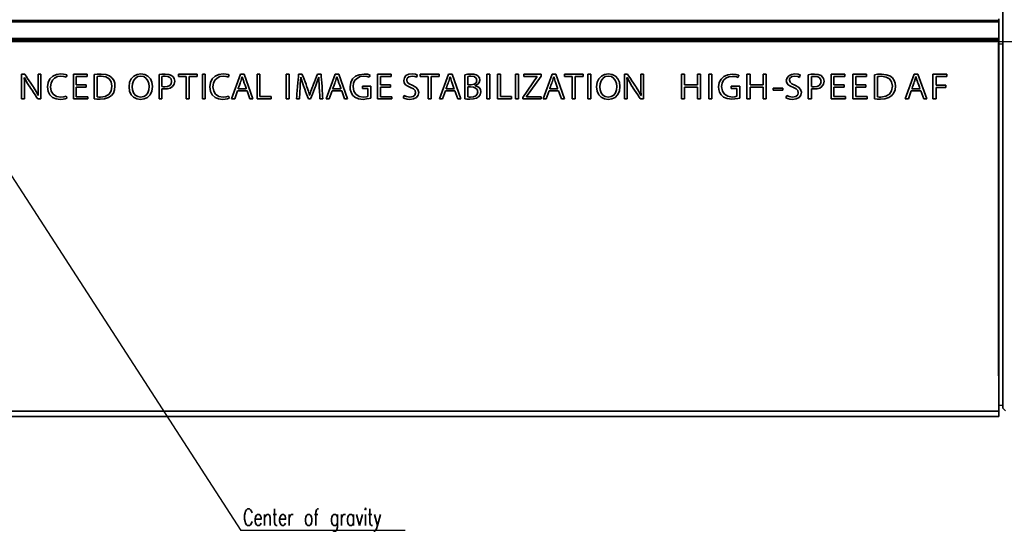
# Model space of a CAD drawing. Header units: millimetres. Extents: x -253 to 658, y -105 to 533.
# Tile 11 of 32: x 238 to 415, y 146 to 238. Entities that reach past the tile are written whole.
import ezdxf

# ---------------------------------------------------------------- set-up
doc = ezdxf.new("R2010")
doc.units = ezdxf.units.MM
doc.layers.add('1', color=7, linetype='Continuous')
doc.styles.add('SLDTEXTSTYLE0', font='TXT', dxfattribs={"width": 0.7, "bigfont": 'bigfont'})
doc.styles.get("Standard").update_dxf_attribs({"font": 'txt', "bigfont": 'bigfont'})
doc.dimstyles.new('SLDDIMSTYLE3', dxfattribs={"dimtxt": 0.18, "dimasz": 3, "dimexe": 0, "dimexo": 0.0625, "dimgap": 0, "dimtad": 0, "dimtih": 1, "dimtoh": 1, "dimdec": 0, "dimrnd": 1e-09, "dimzin": 0, "dimdsep": 46, "dimtxsty": 'Standard', "dimblk1": 'OPEN30', "dimblk2": 'OPEN30', "dimsah": 1, "dimcen": 0.09, "dimadec": 0, "dimazin": 0, "dimtfac": 3, "dimtdec": 0, "dimtofl": 0, "dimtmove": 0, "dimatfit": 3, "dimldrblk": 'OPEN30', "dimfxl": 1, "dimfrac": 2, "dimtolj": 1, "dimtzin": 0, "dimarcsym": 0})

# ---------------------------------------------------------------- blocks, each defined once
blk = doc.blocks.new('SW_NOTE_0_6')
at = {"layer": '1', "color": 0}
blk.add_line((29.57, 0), (0, 0), dxfattribs=at)
at = {"layer": '1', "color": 0, "insert": (0.41, 3.88), "char_height": 3, "attachment_point": 1, "style": 'SLDTEXTSTYLE0'}
blk.add_mtext('Center of gravity', dxfattribs=at)
blk = doc.blocks.new('_Open30')
at = {"color": 0, "linetype": 'ByBlock', "lineweight": -2}
for p, q in [((-1, 0.267949), (0, 0)), ((0, 0), (-1, -0.267949)), ((0, 0), (-1, 0))]:
    blk.add_line(p, q, dxfattribs=at)

msp = doc.modelspace()

# ---------------------------------------------------------------- linework, layer by layer
at = {"color": 7, "linetype": 'Continuous', "lineweight": 35}
for p, q in [((414.61438, 173.57351), (414.61438, 297.61745)), ((413.86533, 237.99467), (18.86533, 237.99467)), ((413.86533, 237.74467), (18.86533, 237.74467)), ((413.86533, 238.30228), (413.86533, 237.99467)), ((413.86533, 237.74467), (413.86533, 237.99467)), ((413.86533, 234.74467), (413.86533, 237.74467)), ((18.86533, 234.74467), (413.86533, 234.74467)), ((18.86533, 234.49467), (413.86533, 234.49467)), ((413.86533, 234.49467), (413.86533, 234.74467)), ((413.86533, 234.49467), (413.86533, 234.18707)), ((413.86533, 171.88722), (413.86533, 234.18707)), ((414.61438, 233.79467), (413.81438, 233.75274)), ((413.81438, 174.07713), (413.81438, 233.23457)), ((237.97561, 228.32857), (238.54004, 228.32857)), ((237.97561, 223.88356), (237.97561, 228.32857)), ((238.4695, 227.72885), (238.43421, 227.69356)), ((238.43421, 227.69356), (238.4695, 227.12912)), ((238.85755, 226.95273), (238.4695, 227.72885)), ((238.4695, 227.12912), (238.4695, 226.52939)), ((238.54004, 228.32857), (238.6106, 228.22272)), ((238.6106, 228.22272), (238.78699, 227.9758)), ((238.78699, 227.9758), (239.03394, 227.58773)), ((239.35145, 226.21191), (238.85755, 226.95273)), ((239.03394, 227.58773), (239.35145, 227.16439)), ((239.35145, 227.16439), (239.63367, 226.74107)), ((240.93895, 228.32857), (241.43283, 228.32857)), ((240.93895, 225.43579), (240.93895, 228.32857)), ((241.43283, 228.32857), (241.43283, 223.88356)), ((242.73811, 226.8469), (243.05562, 227.51717)), ((243.05562, 227.51717), (243.58478, 228.01106)), ((243.51422, 227.27024), (243.26727, 226.74107)), ((243.90227, 227.65829), (243.51422, 227.27024)), ((243.58478, 228.01106), (244.21978, 228.29328)), ((244.43144, 227.90524), (243.90227, 227.65829)), ((244.21978, 228.29328), (245.03116, 228.39911)), ((245.03116, 227.9758), (244.43144, 227.90524)), ((245.03116, 228.39911), (245.52506, 228.36384)), ((245.56033, 227.9405), (245.03116, 227.9758)), ((245.52506, 228.36384), (245.87784, 228.29328)), ((245.98367, 227.79941), (245.56033, 227.9405)), ((245.87784, 228.29328), (246.12477, 228.22272)), ((246.01894, 227.90524), (245.98367, 227.79941)), ((246.0895, 228.11689), (246.01894, 227.90524)), ((246.12477, 228.22272), (246.0895, 228.11689)), ((247.28895, 228.32857), (249.75839, 228.32857)), ((247.28895, 223.88356), (247.28895, 228.32857)), ((247.81812, 227.9405), (247.81812, 226.42356)), ((249.75839, 227.9405), (247.81812, 227.9405)), ((249.75839, 228.32857), (249.75839, 227.9405)), ((251.02839, 228.29328), (251.59282, 228.36384)), ((251.02839, 223.88356), (251.02839, 228.29328)), ((251.55755, 227.90524), (251.87506, 227.9758)), ((251.55755, 224.27163), (251.55755, 227.90524)), ((251.59282, 228.36384), (252.26311, 228.36384)), ((251.87506, 227.9758), (252.26311, 227.9758)), ((252.26311, 228.36384), (253.10978, 228.29328)), ((252.26311, 227.9758), (253.10978, 227.86994)), ((253.10978, 228.29328), (253.78005, 228.04633)), ((253.10978, 227.86994), (253.70949, 227.51717)), ((253.70949, 227.51717), (254.09756, 226.95273)), ((253.78005, 228.04633), (254.23865, 227.69356)), ((254.09756, 226.95273), (254.23865, 226.21191)), ((254.23865, 227.69356), (254.55616, 227.27024)), ((254.55616, 227.27024), (254.73255, 226.74107)), ((257.30783, 226.07079), (257.41365, 226.88217)), ((257.41365, 226.88217), (257.69589, 227.51717)), ((257.69589, 227.51717), (258.1545, 228.01106)), ((257.94282, 226.63522), (258.11921, 227.16439)), ((258.11921, 227.16439), (258.40145, 227.58773)), ((258.1545, 228.01106), (258.75423, 228.29328)), ((258.40145, 227.58773), (258.86006, 227.90524)), ((258.75423, 228.29328), (259.45978, 228.39911)), ((258.86006, 227.90524), (259.42449, 228.01106)), ((259.42449, 228.01106), (259.98895, 227.90524)), ((259.45978, 228.39911), (260.13005, 228.29328)), ((259.98895, 227.90524), (260.41227, 227.58773)), ((260.13005, 228.29328), (260.6945, 228.01106)), ((260.41227, 227.58773), (260.6945, 227.16439)), ((260.6945, 228.01106), (261.15311, 227.51717)), ((260.6945, 227.16439), (260.87089, 226.67051)), ((261.15311, 227.51717), (261.40006, 226.91746)), ((261.40006, 226.91746), (261.50589, 226.14135)), ((262.70532, 228.29328), (263.19922, 228.32857)), ((262.70532, 223.88356), (262.70532, 228.29328)), ((263.19922, 228.32857), (263.79895, 228.36384)), ((263.23449, 227.9405), (263.44617, 227.9758)), ((263.23449, 226.10606), (263.23449, 227.9405)), ((263.44617, 227.9758), (263.79895, 227.9758)), ((263.79895, 228.36384), (264.46921, 228.29328)), ((263.79895, 227.9758), (264.29282, 227.90524)), ((264.29282, 227.90524), (264.6456, 227.76412)), ((264.46921, 228.29328), (264.96311, 228.11689)), ((264.6456, 227.76412), (264.89255, 227.4819)), ((264.89255, 227.4819), (264.96311, 227.05856)), ((264.96311, 227.05856), (264.89255, 226.63522)), ((264.96311, 228.11689), (265.24533, 227.86994)), ((265.24533, 227.86994), (265.42171, 227.58773)), ((265.42171, 227.58773), (265.49227, 227.30551)), ((265.52754, 227.09385), (265.42171, 226.52939)), ((265.49227, 227.30551), (265.52754, 227.09385)), ((266.19783, 228.32857), (269.58449, 228.32857)), ((266.19783, 227.90524), (266.19783, 228.32857)), ((267.60894, 227.90524), (266.19783, 227.90524)), ((267.60894, 223.88356), (267.60894, 227.90524)), ((268.13811, 227.90524), (268.13811, 223.88356)), ((269.58449, 227.90524), (268.13811, 227.90524)), ((269.58449, 228.32857), (269.58449, 227.90524)), ((270.50172, 228.32857), (271.03089, 228.32857)), ((270.50172, 223.88356), (270.50172, 228.32857)), ((271.03089, 228.32857), (271.03089, 223.88356)), ((271.98339, 226.8469), (272.30088, 227.51717)), ((272.30088, 227.51717), (272.79478, 228.01106)), ((272.75949, 227.27024), (272.51256, 226.74107)), ((273.14756, 227.65829), (272.75949, 227.27024)), ((272.79478, 228.01106), (273.46504, 228.29328)), ((273.67672, 227.90524), (273.14756, 227.65829)), ((273.46504, 228.29328), (274.27645, 228.39911)), ((274.27645, 227.9758), (273.67672, 227.90524)), ((274.27645, 228.39911), (274.77033, 228.36384)), ((274.80562, 227.9405), (274.27645, 227.9758)), ((274.77033, 228.36384), (275.1231, 228.29328)), ((275.19366, 227.79941), (274.80562, 227.9405)), ((275.1231, 228.29328), (275.33478, 228.22272)), ((275.22893, 227.90524), (275.19366, 227.79941)), ((275.29949, 228.11689), (275.22893, 227.90524)), ((275.33478, 228.22272), (275.29949, 228.11689)), ((275.7581, 223.88356), (277.38089, 228.32857)), ((277.31033, 226.70578), (277.38089, 226.95273)), ((277.38089, 228.32857), (278.01589, 228.32857)), ((277.38089, 226.95273), (277.41616, 227.05856)), ((277.41616, 227.05856), (277.55728, 227.4819)), ((277.55728, 227.4819), (277.66311, 227.86994)), ((277.66311, 227.86994), (277.69838, 227.86994)), ((277.69838, 227.86994), (277.80423, 227.4819)), ((277.80423, 227.4819), (277.94533, 227.02329)), ((277.94533, 227.02329), (277.98062, 226.91746)), ((277.98062, 226.91746), (278.05115, 226.70578)), ((278.01589, 228.32857), (279.60339, 223.88356)), ((280.34421, 228.32857), (280.87338, 228.32857)), ((280.34421, 223.88356), (280.34421, 228.32857)), ((280.87338, 228.32857), (280.87338, 224.3069)), ((285.60061, 228.32857), (286.12977, 228.32857)), ((285.60061, 223.88356), (285.60061, 228.32857)), ((286.12977, 228.32857), (286.12977, 223.88356)), ((287.682, 226.77634), (287.75254, 227.37607)), ((287.75254, 227.37607), (287.78783, 227.86994)), ((287.78783, 228.22272), (287.8231, 228.32857)), ((287.78783, 227.86994), (287.78783, 228.22272)), ((287.8231, 228.32857), (288.4581, 228.32857)), ((288.17588, 227.19968), (288.14061, 226.52939)), ((288.21117, 227.79941), (288.17588, 227.19968)), ((288.4581, 226.988), (288.21117, 227.79941)), ((288.4581, 228.32857), (288.49339, 228.22272)), ((288.77561, 226.07079), (288.4581, 226.988)), ((288.49339, 228.22272), (288.63449, 227.90524)), ((288.63449, 227.90524), (288.81088, 227.44663)), ((288.81088, 227.44663), (288.98727, 226.95273)), ((288.98727, 226.95273), (289.16365, 226.52939)), ((290.50423, 226.52939), (290.68062, 226.95273)), ((290.68062, 226.95273), (290.89227, 227.44663)), ((291.17449, 227.02329), (290.857, 226.14135)), ((290.89227, 227.44663), (291.06866, 227.90524)), ((291.06866, 227.90524), (291.17449, 228.22272)), ((291.17449, 228.22272), (291.24505, 228.32857)), ((291.45671, 227.79941), (291.17449, 227.02329)), ((291.24505, 228.32857), (291.91534, 228.32857)), ((291.492, 227.79941), (291.45671, 227.79941)), ((291.492, 227.23495), (291.492, 227.79941)), ((291.52727, 226.56468), (291.492, 227.23495)), ((291.91534, 228.32857), (291.91534, 227.86994)), ((291.91534, 227.86994), (291.95061, 227.37607)), ((291.95061, 227.37607), (292.02117, 226.77634)), ((292.79728, 223.88356), (294.42005, 228.32857)), ((294.34949, 226.70578), (294.42005, 226.95273)), ((294.42005, 228.32857), (295.05505, 228.32857)), ((294.42005, 226.95273), (294.45532, 227.05856)), ((294.45532, 227.05856), (294.59644, 227.4819)), ((294.59644, 227.4819), (294.70227, 227.86994)), ((294.70227, 227.86994), (294.73756, 227.86994)), ((294.73756, 227.86994), (294.84339, 227.4819)), ((294.84339, 227.4819), (294.98449, 227.02329)), ((294.98449, 227.02329), (295.01978, 226.91746)), ((295.01978, 226.91746), (295.09034, 226.70578)), ((295.05505, 228.32857), (296.64255, 223.88356)), ((297.207, 226.8469), (297.52449, 227.4819)), ((297.52449, 227.4819), (298.05366, 227.9758)), ((297.9831, 227.27024), (297.73617, 226.74107)), ((298.40644, 227.65829), (297.9831, 227.27024)), ((298.05366, 227.9758), (298.72395, 228.25801)), ((298.9356, 227.90524), (298.40644, 227.65829)), ((298.72395, 228.25801), (299.60589, 228.36384)), ((299.5706, 227.9758), (298.9356, 227.90524)), ((300.17033, 227.90524), (299.5706, 227.9758)), ((299.60589, 228.36384), (300.24089, 228.32857)), ((300.55839, 227.79941), (300.17033, 227.90524)), ((300.24089, 228.32857), (300.69949, 228.18745)), ((300.62893, 227.90524), (300.55839, 227.79941)), ((300.66422, 228.08162), (300.62893, 227.90524)), ((300.69949, 228.18745), (300.66422, 228.08162)), ((302.04004, 228.32857), (304.50949, 228.32857)), ((302.04004, 223.88356), (302.04004, 228.32857)), ((304.50949, 227.9405), (302.56921, 227.9405)), ((302.56921, 227.9405), (302.56921, 226.42356)), ((304.50949, 228.32857), (304.50949, 227.9405)), ((306.76727, 227.23495), (306.8731, 227.69356)), ((306.83783, 226.81161), (306.76727, 227.23495)), ((306.8731, 227.69356), (307.15532, 228.08162)), ((307.15532, 228.08162), (307.64922, 228.32857)), ((307.40227, 227.62302), (307.29644, 227.30551)), ((307.29644, 227.30551), (307.40227, 226.91746)), ((307.68449, 227.86994), (307.40227, 227.62302)), ((307.40227, 226.91746), (307.71978, 226.63522)), ((307.64922, 228.32857), (308.24895, 228.39911)), ((308.24895, 227.9758), (307.68449, 227.86994)), ((308.24895, 228.39911), (308.84867, 228.32857)), ((308.77811, 227.90524), (308.24895, 227.9758)), ((309.0956, 227.79941), (308.77811, 227.90524)), ((308.84867, 228.32857), (309.23672, 228.18745)), ((309.13089, 227.90524), (309.0956, 227.79941)), ((309.20145, 228.08162), (309.13089, 227.90524)), ((309.23672, 228.18745), (309.20145, 228.08162)), ((309.73062, 228.32857), (313.15254, 228.32857)), ((309.73062, 227.90524), (309.73062, 228.32857)), ((311.177, 227.90524), (309.73062, 227.90524)), ((311.177, 223.88356), (311.177, 227.90524)), ((311.70616, 227.90524), (311.70616, 223.88356)), ((313.15254, 227.90524), (311.70616, 227.90524)), ((313.15254, 228.32857), (313.15254, 227.90524)), ((313.18783, 223.88356), (314.8106, 228.32857)), ((314.74004, 226.70578), (314.8106, 226.95273)), ((314.8106, 228.32857), (315.4456, 228.32857)), ((314.8106, 226.95273), (314.84589, 227.05856)), ((314.84589, 227.05856), (314.98699, 227.4819)), ((314.98699, 227.4819), (315.09282, 227.86994)), ((315.09282, 227.86994), (315.12811, 227.86994)), ((315.12811, 227.86994), (315.23394, 227.4819)), ((315.23394, 227.4819), (315.37506, 227.02329)), ((315.37506, 227.02329), (315.41033, 226.91746)), ((315.41033, 226.91746), (315.48089, 226.70578)), ((315.4456, 228.32857), (317.0331, 223.88356)), ((317.77395, 228.25801), (318.23255, 228.32857)), ((317.77395, 223.88356), (317.77395, 228.25801)), ((318.23255, 228.32857), (318.79699, 228.36384)), ((318.30311, 227.9405), (318.51477, 227.9758)), ((318.30311, 226.42356), (318.30311, 227.9405)), ((318.51477, 227.9758), (318.83228, 227.9758)), ((318.79699, 228.36384), (319.36145, 228.32857)), ((318.83228, 227.9758), (319.432, 227.90524)), ((319.36145, 228.32857), (319.78478, 228.22272)), ((319.432, 227.90524), (319.78478, 227.65829)), ((319.78478, 228.22272), (320.10227, 228.04633)), ((319.78478, 227.65829), (319.92588, 227.23495)), ((319.92588, 227.23495), (319.78478, 226.81161)), ((320.10227, 228.04633), (320.38449, 227.69356)), ((320.45505, 227.27024), (320.34922, 226.8469)), ((320.38449, 227.69356), (320.45505, 227.27024)), ((321.72506, 228.32857), (322.25423, 228.32857)), ((321.72506, 223.88356), (321.72506, 228.32857)), ((322.25423, 228.32857), (322.25423, 223.88356)), ((323.63005, 228.32857), (324.15921, 228.32857)), ((323.63005, 223.88356), (323.63005, 228.32857)), ((324.15921, 228.32857), (324.15921, 224.3069)), ((326.87561, 228.32857), (327.40477, 228.32857)), ((326.87561, 223.88356), (326.87561, 228.32857)), ((327.40477, 228.32857), (327.40477, 223.88356)), ((328.18089, 224.16578), (330.79143, 227.90524)), ((328.39255, 228.32857), (331.49699, 228.32857)), ((328.39255, 227.90524), (328.39255, 228.32857)), ((330.79143, 227.90524), (328.39255, 227.90524)), ((331.49699, 228.01106), (328.85115, 224.3069)), ((331.49699, 228.32857), (331.49699, 228.01106)), ((331.84977, 223.88356), (333.47256, 228.32857)), ((333.402, 226.70578), (333.47256, 226.95273)), ((333.47256, 228.32857), (334.10755, 228.32857)), ((333.47256, 226.95273), (333.50783, 227.05856)), ((333.50783, 227.05856), (333.64895, 227.4819)), ((333.64895, 227.4819), (333.75477, 227.86994)), ((333.75477, 227.86994), (333.79004, 227.86994)), ((333.79004, 227.86994), (333.89589, 227.4819)), ((333.89589, 227.4819), (334.03699, 227.02329)), ((334.03699, 227.02329), (334.07228, 226.91746)), ((334.07228, 226.91746), (334.14282, 226.70578)), ((334.10755, 228.32857), (335.69505, 223.88356)), ((335.69505, 228.32857), (339.08171, 228.32857)), ((335.69505, 227.90524), (335.69505, 228.32857)), ((337.10616, 227.90524), (335.69505, 227.90524)), ((337.10616, 223.88356), (337.10616, 227.90524)), ((337.63533, 227.90524), (337.63533, 223.88356)), ((339.08171, 227.90524), (337.63533, 227.90524)), ((339.08171, 228.32857), (339.08171, 227.90524)), ((339.89312, 228.32857), (340.42228, 228.32857)), ((339.89312, 223.88356), (339.89312, 228.32857)), ((340.42228, 228.32857), (340.42228, 223.88356)), ((341.48062, 226.07079), (341.58645, 226.88217)), ((341.58645, 226.88217), (341.86866, 227.51717)), ((341.86866, 227.51717), (342.32727, 228.01106)), ((342.11561, 226.63522), (342.292, 227.16439)), ((342.292, 227.16439), (342.57422, 227.58773)), ((342.32727, 228.01106), (342.927, 228.29328)), ((342.57422, 227.58773), (342.99756, 227.90524)), ((342.927, 228.29328), (343.59728, 228.39911)), ((342.99756, 227.90524), (343.59728, 228.01106)), ((343.59728, 228.39911), (344.30284, 228.29328)), ((343.59728, 228.01106), (344.16172, 227.90524)), ((344.16172, 227.90524), (344.58506, 227.58773)), ((344.30284, 228.29328), (344.86727, 228.01106)), ((344.58506, 227.58773), (344.86727, 227.16439)), ((344.86727, 228.01106), (345.29061, 227.51717)), ((344.86727, 227.16439), (345.04366, 226.67051)), ((345.29061, 227.51717), (345.57283, 226.91746)), ((345.57283, 226.91746), (345.67866, 226.14135)), ((346.49004, 228.32857), (347.0545, 228.32857)), ((346.49004, 223.88356), (346.49004, 228.32857)), ((346.91338, 227.69356), (346.94867, 227.12912)), ((346.94867, 227.69356), (346.91338, 227.69356)), ((346.94867, 227.72885), (346.94867, 227.69356)), ((347.37199, 226.95273), (346.94867, 227.72885)), ((346.94867, 227.12912), (346.98394, 226.52939)), ((347.0545, 228.32857), (347.08977, 228.22272)), ((347.08977, 228.22272), (347.30145, 227.9758)), ((347.30145, 227.9758), (347.54838, 227.58773)), ((347.83062, 226.21191), (347.37199, 226.95273)), ((347.54838, 227.58773), (347.83062, 227.16439)), ((347.83062, 227.16439), (348.11283, 226.74107)), ((349.41812, 228.32857), (349.91199, 228.32857)), ((349.41812, 225.43579), (349.41812, 228.32857)), ((349.91199, 228.32857), (349.91199, 223.88356)), ((356.75589, 228.32857), (357.28506, 228.32857)), ((356.75589, 223.88356), (356.75589, 228.32857)), ((357.28506, 228.32857), (357.28506, 226.42356)), ((359.64867, 228.32857), (360.17784, 228.32857)), ((359.64867, 226.42356), (359.64867, 228.32857)), ((360.17784, 228.32857), (360.17784, 223.88356)), ((361.69478, 228.32857), (362.22395, 228.32857)), ((361.69478, 223.88356), (361.69478, 228.32857)), ((362.22395, 228.32857), (362.22395, 223.88356)), ((363.52923, 226.8469), (363.882, 227.44663)), ((363.882, 227.44663), (364.37588, 227.9405)), ((364.34061, 227.27024), (364.09366, 226.74107)), ((364.72866, 227.62302), (364.34061, 227.27024)), ((364.37588, 227.9405), (365.08144, 228.25801)), ((365.29312, 227.86994), (364.72866, 227.62302)), ((365.08144, 228.25801), (365.92811, 228.36384)), ((365.92811, 227.9405), (365.29312, 227.86994)), ((365.92811, 228.36384), (366.59838, 228.29328)), ((366.52784, 227.90524), (365.92811, 227.9405)), ((366.95115, 227.76412), (366.52784, 227.90524)), ((366.59838, 228.29328), (367.09227, 228.18745)), ((366.98642, 227.86994), (366.95115, 227.76412)), ((367.057, 228.08162), (366.98642, 227.86994)), ((367.09227, 228.18745), (367.057, 228.08162)), ((368.53865, 228.32857), (369.10309, 228.32857)), ((368.53865, 223.88356), (368.53865, 228.32857)), ((369.10309, 228.32857), (369.10309, 226.42356)), ((371.43146, 228.32857), (371.99589, 228.32857)), ((371.43146, 226.42356), (371.43146, 228.32857)), ((371.99589, 228.32857), (371.99589, 223.88356)), ((375.62948, 227.19968), (375.7706, 227.69356)), ((375.73533, 226.81161), (375.62948, 227.19968)), ((375.7706, 227.69356), (376.05284, 228.04633)), ((376.05284, 228.04633), (376.54674, 228.29328)), ((376.22923, 227.51717), (376.19396, 227.27024)), ((376.19396, 227.27024), (376.29977, 226.91746)), ((376.40562, 227.72885), (376.22923, 227.51717)), ((376.29977, 226.91746), (376.61727, 226.63522)), ((376.68781, 227.90524), (376.40562, 227.72885)), ((376.54674, 228.29328), (377.14644, 228.39911)), ((377.14644, 227.9758), (376.68781, 227.90524)), ((377.14644, 228.39911), (377.74615, 228.32857)), ((377.67561, 227.90524), (377.14644, 227.9758)), ((377.99312, 227.76412), (377.67561, 227.90524)), ((377.74615, 228.32857), (378.1695, 228.18745)), ((378.02839, 227.86994), (377.99312, 227.76412)), ((378.13424, 228.08162), (378.02839, 227.86994)), ((378.1695, 228.18745), (378.13424, 228.08162)), ((379.58062, 228.25801), (380.07451, 228.32857)), ((379.58062, 223.88356), (379.58062, 228.25801)), ((380.07451, 228.32857), (380.70949, 228.36384)), ((380.14505, 227.90524), (380.35671, 227.9405)), ((380.14505, 226.10606), (380.14505, 227.90524)), ((380.35671, 227.9405), (380.70949, 227.9405)), ((380.70949, 228.36384), (381.37977, 228.29328)), ((380.70949, 227.9405), (381.20339, 227.90524)), ((381.20339, 227.90524), (381.55616, 227.72885)), ((381.37977, 228.29328), (381.87367, 228.08162)), ((381.55616, 227.72885), (381.80309, 227.44663)), ((381.80309, 227.44663), (381.90894, 227.05856)), ((381.90894, 227.05856), (381.80309, 226.63522)), ((381.87367, 228.08162), (382.15587, 227.83468)), ((382.15587, 227.83468), (382.33226, 227.55246)), ((382.33226, 227.55246), (382.40284, 227.30551)), ((382.43811, 227.09385), (382.33226, 226.52939)), ((382.40284, 227.30551), (382.43811, 227.09385)), ((383.67283, 228.32857), (386.14227, 228.32857)), ((383.67283, 223.88356), (383.67283, 228.32857)), ((384.202, 227.90524), (384.202, 226.42356)), ((386.14227, 227.90524), (384.202, 227.90524)), ((386.14227, 228.32857), (386.14227, 227.90524)), ((387.58865, 228.32857), (390.0581, 228.32857)), ((387.58865, 223.88356), (387.58865, 228.32857)), ((390.0581, 227.90524), (388.11782, 227.90524)), ((388.11782, 227.90524), (388.11782, 226.42356)), ((390.0581, 228.32857), (390.0581, 227.90524)), ((391.50448, 228.25801), (392.06896, 228.32857)), ((391.50448, 223.88356), (391.50448, 228.25801)), ((392.03365, 227.90524), (392.31589, 227.9405)), ((392.03365, 224.27163), (392.03365, 227.90524)), ((392.06896, 228.32857), (392.7392, 228.36384)), ((392.31589, 227.9405), (392.7392, 227.9758)), ((392.7392, 228.36384), (393.62115, 228.25801)), ((392.7392, 227.9758), (393.58588, 227.83468)), ((393.58588, 227.83468), (394.22089, 227.51717)), ((393.62115, 228.25801), (394.25616, 228.04633)), ((394.22089, 227.51717), (394.57367, 226.95273)), ((394.25616, 228.04633), (394.75006, 227.69356)), ((394.57367, 226.95273), (394.71479, 226.17662)), ((394.75006, 227.69356), (395.06757, 227.23495)), ((395.06757, 227.23495), (395.20865, 226.74107)), ((397.04312, 223.88356), (398.66589, 228.32857)), ((398.59535, 226.70578), (398.66589, 226.95273)), ((398.66589, 228.32857), (399.3009, 228.32857)), ((398.66589, 226.95273), (398.70115, 227.02329)), ((398.70115, 227.02329), (398.84227, 227.44663)), ((398.84227, 227.44663), (398.94812, 227.86994)), ((398.94812, 227.86994), (398.98339, 227.86994)), ((398.98339, 227.86994), (399.0892, 227.44663)), ((399.0892, 227.44663), (399.23032, 227.02329)), ((399.23032, 227.02329), (399.26559, 226.91746)), ((399.26559, 226.91746), (399.37144, 226.67051)), ((399.3009, 228.32857), (400.92367, 223.88356)), ((402.01727, 223.88356), (402.01727, 228.32857)), ((402.01727, 228.32857), (404.52199, 228.32857)), ((402.58171, 227.90524), (402.58171, 226.353)), ((404.52199, 227.90524), (402.58171, 227.90524)), ((404.52199, 228.32857), (404.52199, 227.90524)), ((238.4695, 226.52939), (238.50477, 225.85913)), ((238.50477, 225.85913), (238.50477, 223.88356)), ((239.42199, 226.10606), (239.35145, 226.21191)), ((239.59838, 225.85913), (239.42199, 226.10606)), ((239.84533, 225.47106), (239.59838, 225.85913)), ((239.63367, 226.74107), (239.88062, 226.353)), ((240.12754, 225.04772), (239.84533, 225.47106)), ((239.88062, 226.353), (240.057, 226.10606)), ((240.057, 226.10606), (240.12754, 226.00023)), ((240.12754, 226.00023), (240.58617, 225.22411)), ((240.58617, 225.22411), (240.97422, 224.51856)), ((240.97422, 224.55385), (240.93895, 225.43579)), ((242.63228, 226.07079), (242.73811, 226.8469)), ((242.73811, 225.2594), (242.63228, 226.07079)), ((243.05562, 224.62441), (242.73811, 225.2594)), ((243.26727, 226.74107), (243.19671, 226.07079)), ((243.19671, 226.07079), (243.30254, 225.29467)), ((243.30254, 225.29467), (243.65532, 224.73024)), ((247.81812, 226.42356), (249.61727, 226.42356)), ((247.81812, 226.00023), (247.81812, 224.27163)), ((249.61727, 226.00023), (247.81812, 226.00023)), ((249.61727, 226.42356), (249.61727, 226.00023)), ((254.09756, 225.36523), (253.70949, 224.73024)), ((254.23865, 226.21191), (254.09756, 225.36523)), ((254.69728, 225.54162), (254.4856, 224.94189)), ((254.76782, 226.21191), (254.69728, 225.54162)), ((254.73255, 226.74107), (254.76782, 226.21191)), ((257.41365, 225.29467), (257.30783, 226.07079)), ((257.69589, 224.65968), (257.41365, 225.29467)), ((257.87228, 226.07079), (257.94282, 226.63522)), ((257.94282, 225.54162), (257.87228, 226.07079)), ((258.11921, 225.01245), (257.94282, 225.54162)), ((260.87089, 225.54162), (260.6945, 225.01245)), ((260.87089, 226.67051), (260.94143, 226.14135)), ((260.94143, 226.14135), (260.87089, 225.54162)), ((261.40006, 225.29467), (261.08255, 224.65968)), ((261.50589, 226.14135), (261.40006, 225.29467)), ((263.44617, 226.07079), (263.23449, 226.10606)), ((263.48144, 225.68274), (263.23449, 225.71801)), ((263.23449, 225.71801), (263.23449, 223.88356)), ((263.72839, 226.07079), (263.44617, 226.07079)), ((263.72839, 225.68274), (263.48144, 225.68274)), ((264.25755, 226.14135), (263.72839, 226.07079)), ((264.25755, 225.71801), (263.72839, 225.68274)), ((264.6456, 226.31774), (264.25755, 226.14135)), ((264.71616, 225.85913), (264.25755, 225.71801)), ((264.89255, 226.63522), (264.6456, 226.31774)), ((265.1395, 226.14135), (264.71616, 225.85913)), ((265.42171, 226.52939), (265.1395, 226.14135)), ((271.87754, 226.07079), (271.98339, 226.8469)), ((271.98339, 225.2594), (271.87754, 226.07079)), ((272.30088, 224.62441), (271.98339, 225.2594)), ((272.51256, 226.74107), (272.40671, 226.07079)), ((272.40671, 226.07079), (272.54783, 225.29467)), ((272.54783, 225.29467), (272.90061, 224.73024)), ((276.81643, 225.32996), (276.32256, 223.88356)), ((278.54505, 225.32996), (276.81643, 225.32996)), ((276.92228, 225.71801), (276.95755, 225.82384)), ((278.40393, 225.71801), (276.92228, 225.71801)), ((276.95755, 225.82384), (277.06338, 226.07079)), ((277.06338, 226.07079), (277.16921, 226.3883)), ((277.16921, 226.3883), (277.31033, 226.70578)), ((278.05115, 226.70578), (278.19227, 226.353)), ((278.19227, 226.353), (278.36866, 225.82384)), ((278.36866, 225.82384), (278.40393, 225.71801)), ((279.03895, 223.88356), (278.54505, 225.32996)), ((287.54089, 224.83606), (287.57615, 225.43579)), ((287.57615, 225.43579), (287.64671, 226.10606)), ((287.64671, 226.10606), (287.682, 226.77634)), ((288.10532, 225.71801), (288.07005, 225.43579)), ((288.07005, 225.43579), (288.07005, 225.04772)), ((288.14061, 226.52939), (288.10532, 225.82384)), ((288.10532, 225.82384), (288.10532, 225.71801)), ((288.81088, 225.96496), (288.77561, 226.07079)), ((288.952, 225.64745), (288.81088, 225.96496)), ((289.09312, 225.22411), (288.952, 225.64745)), ((289.2695, 224.7655), (289.09312, 225.22411)), ((289.16365, 226.52939), (289.2695, 226.21191)), ((289.2695, 226.21191), (289.30477, 226.07079)), ((289.30477, 226.07079), (289.58699, 225.29467)), ((289.58699, 225.29467), (289.79867, 224.58912)), ((289.83394, 224.58912), (290.0456, 225.29467)), ((290.0456, 225.29467), (290.32784, 226.07079)), ((290.32784, 226.07079), (290.39838, 226.21191)), ((290.50423, 225.2594), (290.32784, 224.7655)), ((290.39838, 226.21191), (290.50423, 226.52939)), ((290.68062, 225.68274), (290.50423, 225.2594)), ((290.82171, 226.00023), (290.68062, 225.68274)), ((290.857, 226.14135), (290.82171, 226.00023)), ((291.56256, 225.8944), (291.52727, 226.56468)), ((291.56256, 225.78857), (291.56256, 225.8944)), ((291.59783, 225.47106), (291.56256, 225.78857)), ((291.59783, 225.08301), (291.59783, 225.47106)), ((292.02117, 226.77634), (292.05644, 226.10606)), ((292.05644, 226.10606), (292.09173, 225.43579)), ((292.09173, 225.43579), (292.127, 224.83606)), ((293.85562, 225.32996), (293.36172, 223.88356)), ((295.58421, 225.32996), (293.85562, 225.32996)), ((293.96145, 225.71801), (293.99671, 225.82384)), ((295.44312, 225.71801), (293.96145, 225.71801)), ((293.99671, 225.82384), (294.10254, 226.07079)), ((294.10254, 226.07079), (294.20839, 226.3883)), ((294.20839, 226.3883), (294.34949, 226.70578)), ((295.09034, 226.70578), (295.23144, 226.353)), ((295.23144, 226.353), (295.40783, 225.82384)), ((295.40783, 225.82384), (295.44312, 225.71801)), ((296.07811, 223.88356), (295.58421, 225.32996)), ((297.10115, 226.07079), (297.207, 226.8469)), ((297.13645, 225.57689), (297.10115, 226.07079)), ((297.27754, 225.08301), (297.13645, 225.57689)), ((297.73617, 226.74107), (297.63032, 226.10606)), ((297.63032, 226.10606), (297.77144, 225.29467)), ((297.77144, 225.29467), (298.15949, 224.73024)), ((299.32367, 226.17662), (300.84061, 226.17662)), ((299.32367, 225.78857), (299.32367, 226.17662)), ((300.31145, 225.78857), (299.32367, 225.78857)), ((300.31145, 224.34217), (300.31145, 225.78857)), ((300.84061, 226.17662), (300.84061, 224.05995)), ((302.56921, 226.42356), (304.40366, 226.42356)), ((302.56921, 226.00023), (302.56921, 224.27163)), ((304.40366, 226.00023), (302.56921, 226.00023)), ((304.40366, 226.42356), (304.40366, 226.00023)), ((307.08478, 226.45883), (306.83783, 226.81161)), ((307.5081, 226.17662), (307.08478, 226.45883)), ((308.002, 225.96496), (307.5081, 226.17662)), ((307.71978, 226.63522), (308.24895, 226.3883)), ((308.49589, 225.71801), (308.002, 225.96496)), ((308.24895, 226.3883), (308.91921, 226.03552)), ((308.81338, 225.4005), (308.49589, 225.71801)), ((308.88394, 225.01245), (308.81338, 225.4005)), ((308.91921, 226.03552), (309.30728, 225.61218)), ((309.30728, 225.61218), (309.44838, 225.04772)), ((314.24617, 225.32996), (313.75227, 223.88356)), ((315.97477, 225.32996), (314.24617, 225.32996)), ((314.38727, 225.71801), (314.42256, 225.82384)), ((315.86894, 225.71801), (314.38727, 225.71801)), ((314.42256, 225.82384), (314.49312, 226.07079)), ((314.49312, 226.07079), (314.59895, 226.3883)), ((314.59895, 226.3883), (314.74004, 226.70578)), ((315.48089, 226.70578), (315.62199, 226.353)), ((315.62199, 226.353), (315.72784, 226.03552)), ((315.72784, 226.03552), (315.79838, 225.82384)), ((315.79838, 225.82384), (315.86894, 225.71801)), ((316.46866, 223.88356), (315.97477, 225.32996)), ((318.86755, 226.42356), (318.30311, 226.42356)), ((318.30311, 224.27163), (318.30311, 226.07079)), ((318.30311, 226.07079), (318.79699, 226.07079)), ((318.79699, 226.07079), (319.29089, 226.00023)), ((319.432, 226.52939), (318.86755, 226.42356)), ((319.29089, 226.00023), (319.67893, 225.85913)), ((319.78478, 226.81161), (319.432, 226.52939)), ((320.067, 226.52939), (319.64366, 226.28244)), ((319.64366, 226.28244), (319.64366, 226.24718)), ((319.64366, 226.24718), (319.99644, 226.14135)), ((319.67893, 225.85913), (319.99644, 225.57689)), ((319.99644, 226.14135), (320.31395, 225.92967)), ((319.99644, 225.57689), (320.10227, 225.15357)), ((320.10227, 225.15357), (319.99644, 224.73024)), ((320.34922, 226.8469), (320.067, 226.52939)), ((320.31395, 225.92967), (320.56088, 225.57689)), ((320.63144, 225.15357), (320.52561, 224.62441)), ((320.56088, 225.57689), (320.63144, 225.15357)), ((332.9081, 225.32996), (332.41422, 223.88356)), ((334.63672, 225.32996), (332.9081, 225.32996)), ((333.04922, 225.71801), (333.08449, 225.82384)), ((334.4956, 225.71801), (333.04922, 225.71801)), ((333.08449, 225.82384), (333.15505, 226.07079)), ((333.15505, 226.07079), (333.26088, 226.3883)), ((333.26088, 226.3883), (333.402, 226.70578)), ((334.14282, 226.70578), (334.28394, 226.353)), ((334.28394, 226.353), (334.46033, 225.82384)), ((334.46033, 225.82384), (334.4956, 225.71801)), ((335.13062, 223.88356), (334.63672, 225.32996)), ((341.58645, 225.29467), (341.48062, 226.07079)), ((341.86866, 224.65968), (341.58645, 225.29467)), ((342.04505, 226.07079), (342.11561, 226.63522)), ((342.11561, 225.54162), (342.04505, 226.07079)), ((342.292, 225.01245), (342.11561, 225.54162)), ((345.04366, 225.54162), (344.86727, 225.01245)), ((345.04366, 226.67051), (345.11422, 226.14135)), ((345.11422, 226.14135), (345.04366, 225.54162)), ((345.57283, 225.29467), (345.25532, 224.65968)), ((345.67866, 226.14135), (345.57283, 225.29467)), ((346.98394, 226.52939), (346.98394, 223.88356)), ((347.90115, 226.10606), (347.83062, 226.21191)), ((348.07754, 225.85913), (347.90115, 226.10606)), ((348.32449, 225.47106), (348.07754, 225.85913)), ((348.11283, 226.74107), (348.35978, 226.353)), ((348.60671, 225.04772), (348.32449, 225.47106)), ((348.35978, 226.353), (348.53617, 226.10606)), ((348.53617, 226.10606), (348.60671, 226.00023)), ((348.60671, 226.00023), (349.10061, 225.22411)), ((349.10061, 225.22411), (349.45339, 224.51856)), ((349.48865, 224.55385), (349.41812, 225.43579)), ((357.28506, 226.42356), (359.64867, 226.42356)), ((357.28506, 226.00023), (357.28506, 223.88356)), ((359.64867, 226.00023), (357.28506, 226.00023)), ((359.64867, 223.88356), (359.64867, 226.00023)), ((363.42338, 226.07079), (363.52923, 226.8469)), ((363.45867, 225.57689), (363.42338, 226.07079)), ((363.59977, 225.08301), (363.45867, 225.57689)), ((364.09366, 226.74107), (363.98783, 226.10606)), ((363.98783, 226.10606), (364.12893, 225.29467)), ((364.12893, 225.29467), (364.48171, 224.73024)), ((365.68116, 226.17662), (367.23339, 226.17662)), ((365.68116, 225.78857), (365.68116, 226.17662)), ((366.70423, 225.78857), (365.68116, 225.78857)), ((366.70423, 224.37746), (366.70423, 225.78857)), ((367.23339, 226.17662), (367.23339, 224.05995)), ((369.10309, 226.42356), (371.43146, 226.42356)), ((369.10309, 226.00023), (369.10309, 223.88356)), ((371.43146, 226.00023), (369.10309, 226.00023)), ((371.43146, 223.88356), (371.43146, 226.00023)), ((373.26589, 225.85913), (375.02977, 225.85913)), ((373.26589, 225.47106), (373.26589, 225.85913)), ((375.02977, 225.47106), (373.26589, 225.47106)), ((375.02977, 225.85913), (375.02977, 225.47106)), ((375.98226, 226.45883), (375.73533, 226.81161)), ((376.37035, 226.17662), (375.98226, 226.45883)), ((376.89951, 225.96496), (376.37035, 226.17662)), ((376.61727, 226.63522), (377.14644, 226.3883)), ((377.42868, 225.71801), (376.89951, 225.96496)), ((377.14644, 226.3883), (377.81673, 226.03552)), ((377.71088, 225.4005), (377.42868, 225.71801)), ((377.78146, 225.01245), (377.71088, 225.4005)), ((377.81673, 226.03552), (378.20477, 225.61218)), ((378.20477, 225.61218), (378.34589, 225.08301)), ((380.35671, 226.07079), (380.14505, 226.10606)), ((380.35671, 225.68274), (380.14505, 225.71801)), ((380.14505, 225.71801), (380.14505, 223.88356)), ((380.63895, 226.07079), (380.35671, 226.07079)), ((380.63895, 225.68274), (380.35671, 225.68274)), ((381.16812, 226.14135), (380.63895, 226.07079)), ((381.16812, 225.71801), (380.63895, 225.68274)), ((381.55616, 226.31774), (381.16812, 226.14135)), ((381.66201, 225.85913), (381.16812, 225.71801)), ((381.80309, 226.63522), (381.55616, 226.31774)), ((382.05006, 226.14135), (381.66201, 225.85913)), ((382.33226, 226.52939), (382.05006, 226.14135)), ((384.202, 226.42356), (386.03642, 226.42356)), ((384.202, 226.00023), (384.202, 224.3069)), ((386.03642, 226.00023), (384.202, 226.00023)), ((386.03642, 226.42356), (386.03642, 226.00023)), ((388.11782, 226.42356), (389.95229, 226.42356)), ((388.11782, 226.00023), (388.11782, 224.3069)), ((389.95229, 226.00023), (388.11782, 226.00023)), ((389.95229, 226.42356), (389.95229, 226.00023)), ((394.57367, 225.36523), (394.18562, 224.73024)), ((394.71479, 226.17662), (394.57367, 225.36523)), ((395.20865, 225.54162), (394.99699, 224.97718)), ((395.20865, 226.74107), (395.27923, 226.21191)), ((395.27923, 226.21191), (395.20865, 225.54162)), ((398.10145, 225.32996), (397.60755, 223.88356)), ((399.83007, 225.32996), (398.10145, 225.32996)), ((398.24257, 225.71801), (398.27784, 225.82384)), ((399.72422, 225.71801), (398.24257, 225.71801)), ((398.27784, 225.82384), (398.34838, 226.07079)), ((398.34838, 226.07079), (398.4895, 226.3883)), ((398.4895, 226.3883), (398.59535, 226.70578)), ((399.37144, 226.67051), (399.47729, 226.353)), ((399.47729, 226.353), (399.5831, 226.03552)), ((399.5831, 226.03552), (399.68895, 225.78857)), ((399.68895, 225.78857), (399.72422, 225.71801)), ((400.35924, 223.88356), (399.83007, 225.32996)), ((402.58171, 226.353), (404.3456, 226.353)), ((402.58171, 225.92967), (402.58171, 223.88356)), ((404.3456, 225.92967), (402.58171, 225.92967)), ((404.3456, 226.353), (404.3456, 225.92967)), ((238.50477, 223.88356), (237.97561, 223.88356)), ((240.40978, 224.62441), (240.12754, 225.04772)), ((240.65671, 224.23634), (240.40978, 224.62441)), ((240.8331, 223.98939), (240.65671, 224.23634)), ((240.90366, 223.88356), (240.8331, 223.98939)), ((241.43283, 223.88356), (240.90366, 223.88356)), ((240.97422, 224.51856), (240.97422, 224.55385)), ((243.54949, 224.16578), (243.05562, 224.62441)), ((244.18449, 223.88356), (243.54949, 224.16578)), ((243.65532, 224.73024), (244.25505, 224.34217)), ((244.89004, 223.813), (244.18449, 223.88356)), ((244.25505, 224.34217), (245.03116, 224.23634)), ((245.41921, 223.84829), (244.89004, 223.813)), ((245.03116, 224.23634), (245.56033, 224.27163)), ((245.80728, 223.91885), (245.41921, 223.84829)), ((245.56033, 224.27163), (245.98367, 224.41273)), ((246.12477, 224.02468), (245.80728, 223.91885)), ((245.98367, 224.41273), (246.01894, 224.3069)), ((246.01894, 224.3069), (246.0895, 224.09524)), ((246.0895, 224.09524), (246.12477, 224.02468)), ((249.86422, 223.88356), (247.28895, 223.88356)), ((247.81812, 224.27163), (249.86422, 224.27163)), ((249.86422, 224.27163), (249.86422, 223.88356)), ((251.52228, 223.84829), (251.02839, 223.88356)), ((252.08672, 223.84829), (251.52228, 223.84829)), ((251.83977, 224.23634), (251.55755, 224.27163)), ((252.19255, 224.23634), (251.83977, 224.23634)), ((252.8981, 223.91885), (252.08672, 223.84829)), ((253.03922, 224.34217), (252.19255, 224.23634)), ((253.60366, 224.13051), (252.8981, 223.91885)), ((253.70949, 224.73024), (253.03922, 224.34217)), ((254.13283, 224.48329), (253.60366, 224.13051)), ((254.4856, 224.94189), (254.13283, 224.48329)), ((258.11921, 224.20107), (257.69589, 224.65968)), ((258.43672, 224.58912), (258.11921, 225.01245)), ((258.71894, 223.91885), (258.11921, 224.20107)), ((258.86006, 224.3069), (258.43672, 224.58912)), ((259.38922, 223.813), (258.71894, 223.91885)), ((259.38922, 224.20107), (258.86006, 224.3069)), ((259.95366, 224.3069), (259.38922, 224.20107)), ((260.05949, 223.88356), (259.38922, 223.813)), ((260.377, 224.58912), (259.95366, 224.3069)), ((260.62395, 224.16578), (260.05949, 223.88356)), ((260.6945, 225.01245), (260.377, 224.58912)), ((261.08255, 224.65968), (260.62395, 224.16578)), ((263.23449, 223.88356), (262.70532, 223.88356)), ((268.13811, 223.88356), (267.60894, 223.88356)), ((271.03089, 223.88356), (270.50172, 223.88356)), ((272.79478, 224.16578), (272.30088, 224.62441)), ((273.3945, 223.88356), (272.79478, 224.16578)), ((272.90061, 224.73024), (273.50033, 224.34217)), ((274.13533, 223.813), (273.3945, 223.88356)), ((273.50033, 224.34217), (274.24116, 224.23634)), ((274.62923, 223.84829), (274.13533, 223.813)), ((274.24116, 224.23634), (274.80562, 224.27163)), ((275.05254, 223.91885), (274.62923, 223.84829)), ((274.80562, 224.27163), (275.22893, 224.41273)), ((275.33478, 224.02468), (275.05254, 223.91885)), ((275.22893, 224.41273), (275.26422, 224.3069)), ((275.26422, 224.3069), (275.33478, 224.09524)), ((275.33478, 224.09524), (275.33478, 224.02468)), ((276.32256, 223.88356), (275.7581, 223.88356)), ((279.60339, 223.88356), (279.03895, 223.88356)), ((282.88421, 223.88356), (280.34421, 223.88356)), ((280.87338, 224.3069), (282.88421, 224.3069)), ((282.88421, 224.3069), (282.88421, 223.88356)), ((286.12977, 223.88356), (285.60061, 223.88356)), ((287.47033, 223.98939), (287.50562, 224.34217)), ((287.47033, 223.88356), (287.47033, 223.98939)), ((287.96422, 223.88356), (287.47033, 223.88356)), ((287.50562, 224.34217), (287.54089, 224.83606)), ((287.99949, 223.98939), (287.96422, 223.88356)), ((288.03478, 224.65968), (287.99949, 224.27163)), ((287.99949, 224.27163), (287.99949, 223.98939)), ((288.07005, 225.04772), (288.03478, 224.65968)), ((289.44589, 224.34217), (289.2695, 224.7655)), ((289.55172, 224.02468), (289.44589, 224.34217)), ((289.58699, 223.88356), (289.55172, 224.02468)), ((289.97506, 223.88356), (289.58699, 223.88356)), ((289.79867, 224.58912), (289.83394, 224.58912)), ((290.0456, 224.02468), (289.97506, 223.88356)), ((290.15145, 224.34217), (290.0456, 224.02468)), ((290.32784, 224.7655), (290.15145, 224.34217)), ((291.6331, 224.65968), (291.59783, 225.08301)), ((291.66839, 224.27163), (291.6331, 224.65968)), ((291.66839, 223.88356), (291.66839, 224.27163)), ((292.19756, 223.88356), (291.66839, 223.88356)), ((292.127, 224.83606), (292.16227, 224.34217)), ((292.16227, 224.34217), (292.19756, 223.98939)), ((292.19756, 223.98939), (292.19756, 223.88356)), ((293.36172, 223.88356), (292.79728, 223.88356)), ((296.64255, 223.88356), (296.07811, 223.88356)), ((297.55978, 224.58912), (297.27754, 225.08301)), ((297.9831, 224.20107), (297.55978, 224.58912)), ((298.61812, 223.91885), (297.9831, 224.20107)), ((298.15949, 224.73024), (298.72395, 224.34217)), ((299.46477, 223.813), (298.61812, 223.91885)), ((298.72395, 224.34217), (299.50006, 224.23634)), ((300.02923, 223.88356), (299.46477, 223.813)), ((299.50006, 224.23634), (300.02923, 224.27163)), ((300.02923, 224.27163), (300.31145, 224.34217)), ((300.5231, 223.95412), (300.02923, 223.88356)), ((300.84061, 224.05995), (300.5231, 223.95412)), ((304.61534, 223.88356), (302.04004, 223.88356)), ((302.56921, 224.27163), (304.61534, 224.27163)), ((304.61534, 224.27163), (304.61534, 223.88356)), ((306.66145, 224.09524), (306.69671, 224.20107)), ((306.97893, 223.95412), (306.66145, 224.09524)), ((306.69671, 224.20107), (306.76727, 224.37746)), ((306.76727, 224.37746), (306.80254, 224.48329)), ((306.80254, 224.48329), (307.26117, 224.3069)), ((307.367, 223.84829), (306.97893, 223.95412)), ((307.26117, 224.3069), (307.86088, 224.23634)), ((307.82561, 223.813), (307.367, 223.84829)), ((308.53116, 223.91885), (307.82561, 223.813)), ((307.86088, 224.23634), (308.42533, 224.3069)), ((308.42533, 224.3069), (308.77811, 224.58912)), ((309.02506, 224.16578), (308.53116, 223.91885)), ((308.77811, 224.58912), (308.88394, 225.01245)), ((309.34255, 224.55385), (309.02506, 224.16578)), ((309.44838, 225.04772), (309.34255, 224.55385)), ((311.70616, 223.88356), (311.177, 223.88356)), ((313.75227, 223.88356), (313.18783, 223.88356)), ((317.0331, 223.88356), (316.46866, 223.88356)), ((318.12672, 223.84829), (317.77395, 223.88356)), ((318.65589, 223.84829), (318.12672, 223.84829)), ((318.51477, 224.23634), (318.30311, 224.27163)), ((318.79699, 224.23634), (318.51477, 224.23634)), ((319.32615, 223.88356), (318.65589, 223.84829)), ((319.29089, 224.27163), (318.79699, 224.23634)), ((319.71422, 224.44802), (319.29089, 224.27163)), ((319.85532, 224.02468), (319.32615, 223.88356)), ((319.99644, 224.73024), (319.71422, 224.44802)), ((320.24339, 224.27163), (319.85532, 224.02468)), ((320.52561, 224.62441), (320.24339, 224.27163)), ((322.25423, 223.88356), (321.72506, 223.88356)), ((326.17005, 223.88356), (323.63005, 223.88356)), ((324.15921, 224.3069), (326.17005, 224.3069)), ((326.17005, 224.3069), (326.17005, 223.88356)), ((327.40477, 223.88356), (326.87561, 223.88356)), ((328.18089, 223.88356), (328.18089, 224.16578)), ((331.49699, 223.88356), (328.18089, 223.88356)), ((328.85115, 224.3069), (328.85115, 224.27163)), ((328.85115, 224.27163), (331.49699, 224.27163)), ((331.49699, 224.27163), (331.49699, 223.88356)), ((332.41422, 223.88356), (331.84977, 223.88356)), ((335.69505, 223.88356), (335.13062, 223.88356)), ((337.63533, 223.88356), (337.10616, 223.88356)), ((340.42228, 223.88356), (339.89312, 223.88356)), ((342.292, 224.20107), (341.86866, 224.65968)), ((342.60949, 224.58912), (342.292, 225.01245)), ((342.89173, 223.91885), (342.292, 224.20107)), ((343.03283, 224.3069), (342.60949, 224.58912)), ((343.56199, 223.813), (342.89173, 223.91885)), ((343.56199, 224.20107), (343.03283, 224.3069)), ((344.12645, 224.3069), (343.56199, 224.20107)), ((344.23228, 223.88356), (343.56199, 223.813)), ((344.54977, 224.58912), (344.12645, 224.3069)), ((344.79671, 224.16578), (344.23228, 223.88356)), ((344.86727, 225.01245), (344.54977, 224.58912)), ((345.25532, 224.65968), (344.79671, 224.16578)), ((346.98394, 223.88356), (346.49004, 223.88356)), ((348.88895, 224.62441), (348.60671, 225.04772)), ((349.13588, 224.23634), (348.88895, 224.62441)), ((349.31227, 223.98939), (349.13588, 224.23634)), ((349.38283, 223.88356), (349.31227, 223.98939)), ((349.91199, 223.88356), (349.38283, 223.88356)), ((349.45339, 224.51856), (349.48865, 224.51856)), ((349.48865, 224.51856), (349.48865, 224.55385)), ((357.28506, 223.88356), (356.75589, 223.88356)), ((360.17784, 223.88356), (359.64867, 223.88356)), ((362.22395, 223.88356), (361.69478, 223.88356)), ((363.882, 224.62441), (363.59977, 225.08301)), ((364.34061, 224.20107), (363.882, 224.62441)), ((364.97561, 223.95412), (364.34061, 224.20107)), ((364.48171, 224.73024), (365.08144, 224.37746)), ((365.82228, 223.84829), (364.97561, 223.95412)), ((365.08144, 224.37746), (365.85755, 224.23634)), ((366.38672, 223.88356), (365.82228, 223.84829)), ((365.85755, 224.23634), (366.38672, 224.27163)), ((366.38672, 224.27163), (366.70423, 224.37746)), ((366.88062, 223.95412), (366.38672, 223.88356)), ((367.23339, 224.05995), (366.88062, 223.95412)), ((369.10309, 223.88356), (368.53865, 223.88356)), ((371.99589, 223.88356), (371.43146, 223.88356)), ((375.55894, 224.09524), (375.59421, 224.20107)), ((375.84118, 223.95412), (375.55894, 224.09524)), ((375.59421, 224.20107), (375.66479, 224.41273)), ((375.66479, 224.41273), (375.70006, 224.51856)), ((375.70006, 224.51856), (376.15865, 224.3069)), ((376.2645, 223.84829), (375.84118, 223.95412)), ((376.15865, 224.3069), (376.75839, 224.23634)), ((376.72312, 223.813), (376.2645, 223.84829)), ((377.42868, 223.91885), (376.72312, 223.813)), ((376.75839, 224.23634), (377.32283, 224.34217)), ((377.32283, 224.34217), (377.67561, 224.62441)), ((377.92253, 224.16578), (377.42868, 223.91885)), ((377.67561, 224.62441), (377.78146, 225.01245)), ((378.24004, 224.58912), (377.92253, 224.16578)), ((378.34589, 225.08301), (378.24004, 224.58912)), ((380.14505, 223.88356), (379.58062, 223.88356)), ((386.28339, 223.88356), (383.67283, 223.88356)), ((384.202, 224.3069), (386.28339, 224.3069)), ((386.28339, 224.3069), (386.28339, 223.88356)), ((390.16395, 223.88356), (387.58865, 223.88356)), ((388.11782, 224.3069), (390.16395, 224.3069)), ((390.16395, 224.3069), (390.16395, 223.88356)), ((391.99838, 223.84829), (391.50448, 223.88356)), ((392.56281, 223.84829), (391.99838, 223.84829)), ((392.31589, 224.23634), (392.03365, 224.27163)), ((392.66866, 224.23634), (392.31589, 224.23634)), ((393.37422, 223.91885), (392.56281, 223.84829)), ((393.55061, 224.37746), (392.66866, 224.23634)), ((394.07977, 224.13051), (393.37422, 223.91885)), ((394.18562, 224.73024), (393.55061, 224.37746)), ((394.60894, 224.48329), (394.07977, 224.13051)), ((394.99699, 224.97718), (394.60894, 224.48329)), ((397.60755, 223.88356), (397.04312, 223.88356)), ((400.92367, 223.88356), (400.35924, 223.88356)), ((402.58171, 223.88356), (402.01727, 223.88356)), ((414.61438, 168.24467), (414.61438, 173.57351)), ((413.86533, 167.74467), (413.86533, 171.88722)), ((414.61438, 168.74467), (413.86533, 168.78393)), ((18.86533, 167.74467), (413.86533, 167.74467)), ((18.86533, 166.74467), (413.86533, 166.74467)), ((413.86533, 166.74467), (413.86533, 167.74467)), ((414.61438, 168.24467), (415.11247, 167.78825))]:
    msp.add_line(p, q, dxfattribs=at)
for points, knots in [([(413.81438, 233.75274), (413.81438, 233.75479), (413.81438, 233.75888), (413.81438, 233.80248), (413.81438, 233.87009), (413.81438, 233.94708), (413.81438, 233.97274)], [0, 0, 0, 0, 0.220482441, 0.43987856, 0.813292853, 1, 1, 1, 1]), ([(413.81438, 233.23457), (413.81438, 233.30165), (413.81438, 233.40219), (413.81438, 233.52239), (413.81438, 233.60156), (413.81438, 233.66769), (413.81438, 233.71562), (413.81438, 233.74723), (413.81438, 233.7509), (413.81438, 233.75274)], [0, 0, 0, 0, 0.2484393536, 0.3723335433, 0.4993815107, 0.6234029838, 0.7501729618, 0.8744482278, 1, 1, 1, 1])]:
    msp.add_open_spline(points, degree=3, knots=knots, dxfattribs=at)
at = {"layer": '1'}
msp.add_line((-18.80927, 234.24467), (490.95611, 234.24467), dxfattribs=at)

# ---------------------------------------------------------------- block references
msp.add_blockref('SW_NOTE_0_6', (277.42472, 146.25432), dxfattribs=at)

# ---------------------------------------------------------------- leaders
msp.add_leader([(220.46433, 234.24467), (277.42472, 146.25432)], dimstyle='SLDDIMSTYLE3', dxfattribs=at)

doc.saveas('drawing.dxf')
